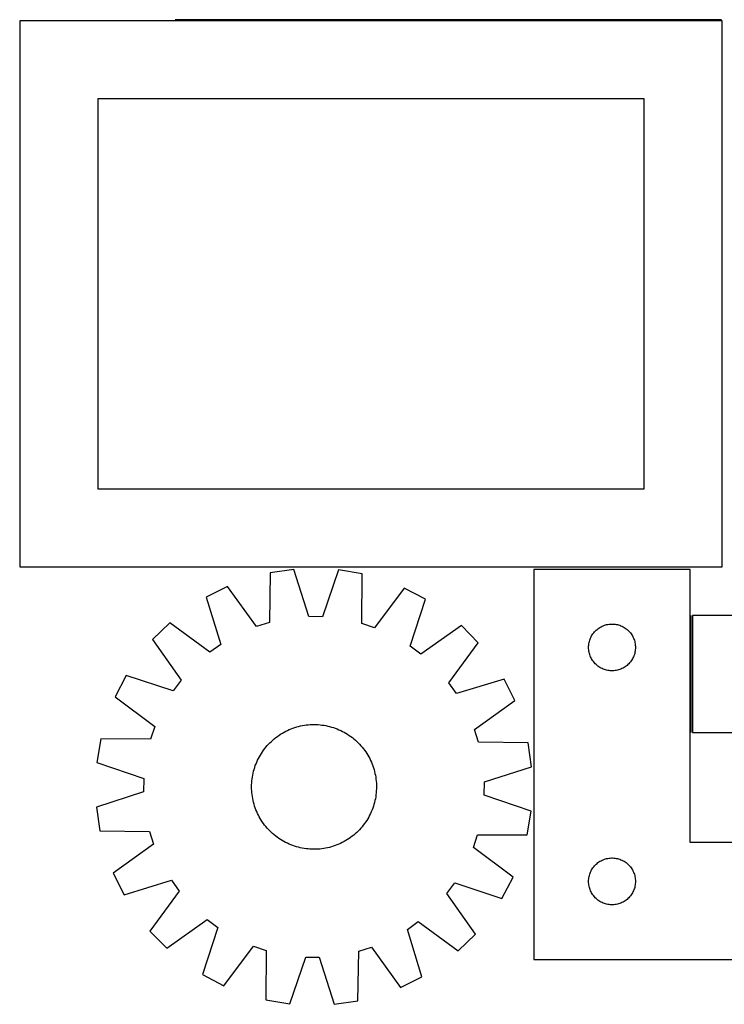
# Model space of a CAD drawing. Header units: millimetres. Extents: x 7 to 1493, y 7 to 2993.
# Tile 3 of 13: x 742 to 1193, y 7 to 639. Entities that reach past the tile are written whole.
import ezdxf

# ---------------------------------------------------------------- set-up
doc = ezdxf.new("R2010")
doc.units = ezdxf.units.MM
doc.layers.add('COMMON', color=5, linetype='CONTINUOUS', true_color=0x0000ff)
doc.layers.add('CUT', color=7, linetype='CONTINUOUS', true_color=0x000000)

msp = doc.modelspace()

# ---------------------------------------------------------------- linework, layer by layer
at = {"layer": 'COMMON'}
for p, q in [((1191.296341, 638.6306), (841.296341, 638.6306)), ((1171.984834, 181.518606), (1171.984834, 256.518606))]:
    msp.add_line(p, q, dxfattribs=at)
at = {"layer": 'CUT'}
for p, q in [((1191.746345, 637.880599), (741.746345, 637.880599)), ((741.746345, 637.880599), (741.746345, 287.880599)), ((1191.746345, 287.880599), (1191.746345, 637.880599)), ((1141.746345, 587.880599), (791.746345, 587.880599)), ((791.746345, 587.880599), (791.746345, 337.880599)), ((1141.746345, 337.880599), (1141.746345, 587.880599)), ((791.746345, 337.880599), (1141.746345, 337.880599)), ((741.746345, 287.880599), (1191.746345, 287.880599)), ((917.375494, 286.137726), (902.156508, 283.876534)), ((927.068359, 255.888377), (917.375494, 286.137726)), ((945.913032, 285.864283), (935.642309, 255.806222)), ((961.085895, 283.311879), (945.913032, 285.864283)), ((1171.234833, 286.152338), (1071.234833, 286.152338)), ((1071.234833, 286.152338), (1071.234833, 36.152338)), ((1171.234833, 111.152338), (1171.234833, 286.152338)), ((902.156508, 283.876534), (901.676921, 252.115792)), ((960.956794, 251.547779), (961.085895, 283.311879)), ((874.931198, 275.31801), (861.155828, 268.464562)), ((893.497223, 249.544429), (874.931198, 275.31801)), ((988.142208, 274.233235), (969.085718, 248.820149)), ((1001.783722, 267.117082), (988.142208, 274.233235)), ((861.155828, 268.464562), (870.514324, 238.110101)), ((991.845293, 236.947522), (1001.783722, 267.117082)), ((935.642309, 255.806222), (927.068359, 255.888377)), ((1472.734834, 256.518606), (1172.734834, 256.518606)), ((1172.734834, 256.518606), (1172.734834, 181.518606)), ((837.90775, 251.911839), (826.924426, 241.137)), ((863.529563, 233.136924), (837.90775, 251.911839)), ((901.676921, 252.115792), (893.497223, 249.544429)), ((969.085718, 248.820149), (960.956794, 251.547779)), ((1024.710349, 250.121918), (998.733475, 231.841416)), ((1035.485188, 239.138595), (1024.710349, 250.121918)), ((1109.967854, 246.05462), (1110.492551, 246.6215)), ((1110.492551, 246.6215), (1111.045733, 247.160618)), ((1111.045733, 247.160618), (1111.625936, 247.670544)), ((1111.625936, 247.670544), (1112.231619, 248.149926)), ((1112.231619, 248.149926), (1112.861178, 248.597493)), ((1112.861178, 248.597493), (1113.512941, 249.012057)), ((1113.512941, 249.012057), (1114.185182, 249.39252)), ((1114.185182, 249.39252), (1114.876118, 249.737872)), ((1114.876118, 249.737872), (1115.583915, 250.047197)), ((1115.583915, 250.047197), (1116.306698, 250.319676)), ((1116.306698, 250.319676), (1117.042549, 250.554586)), ((1117.042549, 250.554586), (1117.789517, 250.751303)), ((1117.789517, 250.751303), (1118.545622, 250.909307)), ((1118.545622, 250.909307), (1119.308858, 251.028178)), ((1119.308858, 251.028178), (1120.077202, 251.107601)), ((1120.077202, 251.107601), (1120.848615, 251.147365)), ((1120.848615, 251.147365), (1121.621052, 251.147365)), ((1121.621052, 251.147365), (1122.392465, 251.107601)), ((1122.392465, 251.107601), (1123.160809, 251.028178)), ((1123.160809, 251.028178), (1123.924045, 250.909307)), ((1123.924045, 250.909307), (1124.68015, 250.751303)), ((1124.68015, 250.751303), (1125.427118, 250.554586)), ((1125.427118, 250.554586), (1126.162969, 250.319676)), ((1126.162969, 250.319676), (1126.885752, 250.047197)), ((1126.885752, 250.047197), (1127.593549, 249.737872)), ((1127.593549, 249.737872), (1128.284485, 249.39252)), ((1128.284485, 249.39252), (1128.956725, 249.012057)), ((1128.956725, 249.012057), (1129.608489, 248.597493)), ((1129.608489, 248.597493), (1130.238048, 248.149926)), ((1130.238048, 248.149926), (1130.843731, 247.670544)), ((1130.843731, 247.670544), (1131.423934, 247.160618)), ((1131.423934, 247.160618), (1131.977116, 246.6215)), ((1131.977116, 246.6215), (1132.501812, 246.05462)), ((826.924426, 241.137), (845.204929, 215.160126)), ((1106.551998, 239.220619), (1106.729418, 239.972405)), ((1106.729418, 239.972405), (1106.945303, 240.71406)), ((1106.945303, 240.71406), (1107.199081, 241.443619)), ((1107.199081, 241.443619), (1107.49008, 242.159146)), ((1107.49008, 242.159146), (1107.817527, 242.858745)), ((1107.817527, 242.858745), (1108.180555, 243.540559)), ((1108.180555, 243.540559), (1108.5782, 244.202781)), ((1108.5782, 244.202781), (1109.009408, 244.843654)), ((1109.009408, 244.843654), (1109.473036, 245.46148)), ((1109.473036, 245.46148), (1109.967854, 246.05462)), ((1132.501812, 246.05462), (1132.996631, 245.46148)), ((1132.996631, 245.46148), (1133.460259, 244.843654)), ((1133.460259, 244.843654), (1133.891467, 244.202781)), ((1133.891467, 244.202781), (1134.289112, 243.540559)), ((1134.289112, 243.540559), (1134.65214, 242.858745)), ((1134.65214, 242.858745), (1134.979587, 242.159146)), ((1134.979587, 242.159146), (1135.270586, 241.443619)), ((1135.270586, 241.443619), (1135.524364, 240.71406)), ((1135.524364, 240.71406), (1135.740249, 239.972405)), ((1135.740249, 239.972405), (1135.917669, 239.220619)), ((870.514324, 238.110101), (863.529563, 233.136924)), ((998.733475, 231.841416), (991.845293, 236.947522)), ((1016.710273, 213.516782), (1035.485188, 239.138595)), ((1106.234833, 236.152338), (1106.254722, 236.924519)), ((1106.254722, 235.380156), (1106.234833, 236.152338)), ((1106.254722, 236.924519), (1106.314335, 237.694653)), ((1106.314335, 234.610023), (1106.254722, 235.380156)), ((1106.314335, 237.694653), (1106.413515, 238.460696)), ((1106.413515, 233.843979), (1106.314335, 234.610023)), ((1106.413515, 238.460696), (1106.551998, 239.220619)), ((1106.551998, 233.084057), (1106.413515, 233.843979)), ((1135.917669, 239.220619), (1136.056152, 238.460696)), ((1136.056152, 233.843979), (1135.917669, 233.084057)), ((1136.056152, 238.460696), (1136.155332, 237.694653)), ((1136.155332, 234.610023), (1136.056152, 233.843979)), ((1136.155332, 237.694653), (1136.214945, 236.924519)), ((1136.214945, 235.380156), (1136.155332, 234.610023)), ((1136.214945, 236.924519), (1136.234833, 236.152338)), ((1136.234833, 236.152338), (1136.214945, 235.380156)), ((1106.729418, 232.332271), (1106.551998, 233.084057)), ((1106.945303, 231.590615), (1106.729418, 232.332271)), ((1107.199081, 230.861056), (1106.945303, 231.590615)), ((1107.49008, 230.145529), (1107.199081, 230.861056)), ((1107.817527, 229.445931), (1107.49008, 230.145529)), ((1108.180555, 228.764117), (1107.817527, 229.445931)), ((1108.5782, 228.101895), (1108.180555, 228.764117)), ((1109.009408, 227.461021), (1108.5782, 228.101895)), ((1109.473036, 226.843196), (1109.009408, 227.461021)), ((1133.460259, 227.461021), (1132.996631, 226.843196)), ((1133.891467, 228.101895), (1133.460259, 227.461021)), ((1134.289112, 228.764117), (1133.891467, 228.101895)), ((1134.65214, 229.445931), (1134.289112, 228.764117)), ((1134.979587, 230.145529), (1134.65214, 229.445931)), ((1135.270586, 230.861056), (1134.979587, 230.145529)), ((1135.524364, 231.590615), (1135.270586, 230.861056)), ((1135.740249, 232.332271), (1135.524364, 231.590615)), ((1135.917669, 233.084057), (1135.740249, 232.332271)), ((1109.967854, 226.250056), (1109.473036, 226.843196)), ((1110.492551, 225.683175), (1109.967854, 226.250056)), ((1111.045733, 225.144057), (1110.492551, 225.683175)), ((1111.625936, 224.634131), (1111.045733, 225.144057)), ((1112.231619, 224.154749), (1111.625936, 224.634131)), ((1112.861178, 223.707183), (1112.231619, 224.154749)), ((1113.512941, 223.292618), (1112.861178, 223.707183)), ((1114.185182, 222.912156), (1113.512941, 223.292618)), ((1114.876118, 222.566804), (1114.185182, 222.912156)), ((1115.583915, 222.257478), (1114.876118, 222.566804)), ((1116.306698, 221.984999), (1115.583915, 222.257478)), ((1117.042549, 221.75009), (1116.306698, 221.984999)), ((1117.789517, 221.553372), (1117.042549, 221.75009)), ((1118.545622, 221.395368), (1117.789517, 221.553372)), ((1119.308858, 221.276498), (1118.545622, 221.395368)), ((1120.077202, 221.197075), (1119.308858, 221.276498)), ((1120.848615, 221.157311), (1120.077202, 221.197075)), ((1121.621052, 221.157311), (1120.848615, 221.157311)), ((1122.392465, 221.197075), (1121.621052, 221.157311)), ((1123.160809, 221.276498), (1122.392465, 221.197075)), ((1123.924045, 221.395368), (1123.160809, 221.276498)), ((1124.68015, 221.553372), (1123.924045, 221.395368)), ((1125.427118, 221.75009), (1124.68015, 221.553372)), ((1126.162969, 221.984999), (1125.427118, 221.75009)), ((1126.885752, 222.257478), (1126.162969, 221.984999)), ((1127.593549, 222.566804), (1126.885752, 222.257478)), ((1128.284485, 222.912156), (1127.593549, 222.566804)), ((1128.956725, 223.292618), (1128.284485, 222.912156)), ((1129.608489, 223.707183), (1128.956725, 223.292618)), ((1130.238048, 224.154749), (1129.608489, 223.707183)), ((1130.843731, 224.634131), (1130.238048, 224.154749)), ((1131.423934, 225.144057), (1130.843731, 224.634131)), ((1131.977116, 225.683175), (1131.423934, 225.144057)), ((1132.501812, 226.250056), (1131.977116, 225.683175)), ((1132.996631, 226.843196), (1132.501812, 226.250056)), ((809.929262, 218.210373), (802.813109, 204.568859)), ((840.098823, 208.271944), (809.929262, 218.210373)), ((845.204929, 215.160126), (840.098823, 208.271944)), ((1052.037912, 215.890516), (1021.68345, 206.532021)), ((1058.891359, 202.115147), (1052.037912, 215.890516)), ((1021.68345, 206.532021), (1016.710273, 213.516782)), ((802.813109, 204.568859), (828.226196, 185.512369)), ((1033.117778, 183.549122), (1058.891359, 202.115147)), ((828.226196, 185.512369), (825.498566, 177.383445)), ((913.341228, 182.958949), (914.487376, 183.474073)), ((914.487376, 183.474073), (915.649138, 183.952941)), ((915.649138, 183.952941), (916.825369, 184.395081)), ((916.825369, 184.395081), (918.014908, 184.800056)), ((918.014908, 184.800056), (919.21658, 185.167467)), ((919.21658, 185.167467), (920.429199, 185.496952)), ((920.429199, 185.496952), (921.65157, 185.788185)), ((921.65157, 185.788185), (922.882486, 186.040878)), ((922.882486, 186.040878), (924.120731, 186.254783)), ((924.120731, 186.254783), (925.365084, 186.429688)), ((925.365084, 186.429688), (926.614318, 186.56542)), ((926.614318, 186.56542), (927.867198, 186.661846)), ((927.867198, 186.661846), (929.122489, 186.718871)), ((929.122489, 186.718871), (930.378951, 186.736438)), ((930.378951, 186.736438), (931.635346, 186.71453)), ((931.635346, 186.71453), (932.890432, 186.653168)), ((932.890432, 186.653168), (934.142971, 186.552414)), ((934.142971, 186.552414), (935.391728, 186.412366)), ((935.391728, 186.412366), (936.63547, 186.233162)), ((936.63547, 186.233162), (937.872969, 186.01498)), ((937.872969, 186.01498), (939.103004, 185.758035)), ((939.103004, 185.758035), (940.324361, 185.462581)), ((940.324361, 185.462581), (941.535835, 185.128908)), ((941.535835, 185.128908), (942.73623, 184.757347)), ((942.73623, 184.757347), (943.924362, 184.348264)), ((943.924362, 184.348264), (945.099059, 183.902063)), ((945.099059, 183.902063), (946.25916, 183.419183)), ((946.25916, 183.419183), (947.403521, 182.900103)), ((1035.689141, 175.369423), (1033.117778, 183.549122)), ((793.734465, 177.512546), (791.182062, 162.339683)), ((825.498566, 177.383445), (793.734465, 177.512546)), ((902.978378, 175.942505), (903.909248, 176.786595)), ((903.909248, 176.786595), (904.866171, 177.60103)), ((904.866171, 177.60103), (905.848204, 178.385006)), ((905.848204, 178.385006), (906.854378, 179.137748)), ((906.854378, 179.137748), (907.8837, 179.858514)), ((907.8837, 179.858514), (908.935154, 180.546592)), ((908.935154, 180.546592), (910.007702, 181.201304)), ((910.007702, 181.201304), (911.100285, 181.822004)), ((911.100285, 181.822004), (912.211826, 182.408078)), ((912.211826, 182.408078), (913.341228, 182.958949)), ((947.403521, 182.900103), (948.531012, 182.345333)), ((948.531012, 182.345333), (949.640522, 181.755421)), ((949.640522, 181.755421), (950.730954, 181.130951)), ((950.730954, 181.130951), (951.801233, 180.472536)), ((951.801233, 180.472536), (952.850303, 179.780829)), ((952.850303, 179.780829), (953.877128, 179.056511)), ((953.877128, 179.056511), (954.880695, 178.300297)), ((954.880695, 178.300297), (955.860014, 177.512933)), ((955.860014, 177.512933), (956.814118, 176.695196)), ((1172.734834, 181.518606), (1372.734834, 181.518606)), ((897.989834, 170.303779), (898.746048, 171.307346)), ((898.746048, 171.307346), (899.533412, 172.286665)), ((899.533412, 172.286665), (900.351148, 173.240769)), ((900.351148, 173.240769), (901.19845, 174.168716)), ((901.19845, 174.168716), (902.074482, 175.069591)), ((902.074482, 175.069591), (902.978378, 175.942505)), ((956.814118, 176.695196), (957.742065, 175.847894)), ((957.742065, 175.847894), (958.64294, 174.971863)), ((958.64294, 174.971863), (959.515854, 174.067966)), ((959.515854, 174.067966), (960.359944, 173.137097)), ((960.359944, 173.137097), (961.174379, 172.180174)), ((961.174379, 172.180174), (961.958355, 171.19814)), ((961.958355, 171.19814), (962.711097, 170.191966)), ((1067.449883, 174.889837), (1035.689141, 175.369423)), ((1069.711075, 159.67085), (1067.449883, 174.889837)), ((894.146242, 163.830171), (894.701012, 164.957663)), ((894.701012, 164.957663), (895.290923, 166.067173)), ((895.290923, 166.067173), (895.915394, 167.157605)), ((895.915394, 167.157605), (896.573808, 168.227884)), ((896.573808, 168.227884), (897.265516, 169.276954)), ((897.265516, 169.276954), (897.989834, 170.303779)), ((962.711097, 170.191966), (963.431863, 169.162644)), ((963.431863, 169.162644), (964.119941, 168.111191)), ((964.119941, 168.111191), (964.774653, 167.038643)), ((964.774653, 167.038643), (965.395353, 165.946059)), ((965.395353, 165.946059), (965.981427, 164.834518)), ((965.981427, 164.834518), (966.532298, 163.705117)), ((791.182062, 162.339683), (821.240122, 152.06896)), ((891.583764, 156.751012), (891.917436, 157.962486)), ((891.917436, 157.962486), (892.288997, 159.162881)), ((892.288997, 159.162881), (892.69808, 160.351013)), ((892.69808, 160.351013), (893.144282, 161.525709)), ((893.144282, 161.525709), (893.627161, 162.68581)), ((893.627161, 162.68581), (894.146242, 163.830171)), ((966.532298, 163.705117), (967.047422, 162.558969)), ((967.047422, 162.558969), (967.52629, 161.397206)), ((967.52629, 161.397206), (967.96843, 160.220975)), ((967.96843, 160.220975), (968.373405, 159.031437)), ((968.373405, 159.031437), (968.740816, 157.829765)), ((968.740816, 157.829765), (969.070301, 156.617145)), ((1039.461726, 149.977986), (1069.711075, 159.67085)), ((821.240122, 152.06896), (821.157968, 143.49501)), ((890.493931, 150.569622), (890.633979, 151.818379)), ((890.633979, 151.818379), (890.813182, 153.062121)), ((890.813182, 153.062121), (891.031364, 154.299619)), ((891.031364, 154.299619), (891.288309, 155.529654)), ((891.288309, 155.529654), (891.583764, 156.751012)), ((969.070301, 156.617145), (969.361534, 155.394774)), ((969.361534, 155.394774), (969.614227, 154.163859)), ((969.614227, 154.163859), (969.828132, 152.925614)), ((969.828132, 152.925614), (970.003037, 151.68126)), ((970.003037, 151.68126), (970.138769, 150.432027)), ((890.309907, 146.805602), (890.331815, 148.061996)), ((890.327473, 145.549139), (890.309907, 146.805602)), ((890.384498, 144.293849), (890.327473, 145.549139)), ((890.331815, 148.061996), (890.393176, 149.317083)), ((890.393176, 149.317083), (890.493931, 150.569622)), ((970.138769, 150.432027), (970.235195, 149.179147)), ((970.287879, 145.410999), (970.226517, 144.155913)), ((970.235195, 149.179147), (970.29222, 147.923856)), ((970.309787, 146.667393), (970.287879, 145.410999)), ((970.29222, 147.923856), (970.309787, 146.667393)), ((1039.379572, 141.404036), (1039.461726, 149.977986)), ((821.157968, 143.49501), (790.908618, 133.802145)), ((890.480924, 143.040968), (890.384498, 144.293849)), ((890.616657, 141.791735), (890.480924, 143.040968)), ((890.791562, 140.547382), (890.616657, 141.791735)), ((891.005467, 139.309137), (890.791562, 140.547382)), ((891.25816, 138.078221), (891.005467, 139.309137)), ((969.588329, 139.173376), (969.331384, 137.943341)), ((969.806511, 140.410875), (969.588329, 139.173376)), ((969.985715, 141.654617), (969.806511, 140.410875)), ((970.125763, 142.903373), (969.985715, 141.654617)), ((970.226517, 144.155913), (970.125763, 142.903373)), ((1069.437632, 131.133313), (1039.379572, 141.404036)), ((790.908618, 133.802145), (793.169811, 118.583159)), ((891.549393, 136.85585), (891.25816, 138.078221)), ((891.878877, 135.643231), (891.549393, 136.85585)), ((892.246289, 134.441559), (891.878877, 135.643231)), ((892.651264, 133.25202), (892.246289, 134.441559)), ((893.093404, 132.075789), (892.651264, 133.25202)), ((967.921613, 133.121982), (967.475412, 131.947286)), ((968.330696, 134.310114), (967.921613, 133.121982)), ((968.702257, 135.51051), (968.330696, 134.310114)), ((969.03593, 136.721984), (968.702257, 135.51051)), ((969.331384, 137.943341), (969.03593, 136.721984)), ((893.572272, 130.914027), (893.093404, 132.075789)), ((894.087396, 129.767879), (893.572272, 130.914027)), ((894.638266, 128.638477), (894.087396, 129.767879)), ((895.224341, 127.526936), (894.638266, 128.638477)), ((895.84504, 126.434353), (895.224341, 127.526936)), ((896.499752, 125.361805), (895.84504, 126.434353)), ((964.7043, 126.315391), (964.045885, 125.245111)), ((965.32877, 127.405823), (964.7043, 126.315391)), ((965.918682, 128.515332), (965.32877, 127.405823)), ((966.473452, 129.642824), (965.918682, 128.515332)), ((966.992532, 130.787185), (966.473452, 129.642824)), ((967.475412, 131.947286), (966.992532, 130.787185)), ((1066.885228, 115.960449), (1069.437632, 131.133313)), ((897.187831, 124.310351), (896.499752, 125.361805)), ((897.908597, 123.281029), (897.187831, 124.310351)), ((898.661339, 122.274855), (897.908597, 123.281029)), ((899.445314, 121.292822), (898.661339, 122.274855)), ((900.259749, 120.335899), (899.445314, 121.292822)), ((901.10384, 119.405029), (900.259749, 120.335899)), ((960.268545, 120.232227), (959.421243, 119.30428)), ((961.086282, 121.18633), (960.268545, 120.232227)), ((961.873646, 122.165649), (961.086282, 121.18633)), ((962.62986, 123.169216), (961.873646, 122.165649)), ((963.354178, 124.196041), (962.62986, 123.169216)), ((964.045885, 125.245111), (963.354178, 124.196041)), ((793.169811, 118.583159), (824.930553, 118.103572)), ((824.930553, 118.103572), (827.501916, 109.923874)), ((901.976754, 118.501133), (901.10384, 119.405029)), ((902.877629, 117.625101), (901.976754, 118.501133)), ((903.805576, 116.777799), (902.877629, 117.625101)), ((904.759679, 115.960063), (903.805576, 116.777799)), ((905.738998, 115.172699), (904.759679, 115.960063)), ((906.742565, 114.416485), (905.738998, 115.172699)), ((907.76939, 113.692167), (906.742565, 114.416485)), ((908.81846, 113.000459), (907.76939, 113.692167)), ((953.765315, 114.335248), (952.735994, 113.614482)), ((954.771489, 115.08799), (953.765315, 114.335248)), ((955.753523, 115.871965), (954.771489, 115.08799)), ((956.710446, 116.6864), (955.753523, 115.871965)), ((957.641315, 117.530491), (956.710446, 116.6864)), ((958.545212, 118.403405), (957.641315, 117.530491)), ((959.421243, 119.30428), (958.545212, 118.403405)), ((1032.393498, 107.960626), (1035.121128, 116.08955)), ((1035.121128, 116.08955), (1066.885228, 115.960449)), ((827.501916, 109.923874), (801.728335, 91.357849)), ((909.88874, 112.342045), (908.81846, 113.000459)), ((910.979172, 111.717574), (909.88874, 112.342045)), ((912.088682, 111.127663), (910.979172, 111.717574)), ((913.216173, 110.572893), (912.088682, 111.127663)), ((914.360534, 110.053812), (913.216173, 110.572893)), ((915.520635, 109.570933), (914.360534, 110.053812)), ((916.695331, 109.124731), (915.520635, 109.570933)), ((917.883463, 108.715648), (916.695331, 109.124731)), ((919.083859, 108.344087), (917.883463, 108.715648)), ((920.295333, 108.010415), (919.083859, 108.344087)), ((921.51669, 107.71496), (920.295333, 108.010415)), ((922.746725, 107.458015), (921.51669, 107.71496)), ((923.984224, 107.239833), (922.746725, 107.458015)), ((937.737208, 107.432118), (936.498963, 107.218213)), ((938.968123, 107.684811), (937.737208, 107.432118)), ((940.190494, 107.976044), (938.968123, 107.684811)), ((941.403114, 108.305528), (940.190494, 107.976044)), ((942.604786, 108.672939), (941.403114, 108.305528)), ((943.794324, 109.077915), (942.604786, 108.672939)), ((944.970555, 109.520055), (943.794324, 109.077915)), ((946.132318, 109.998923), (944.970555, 109.520055)), ((947.278466, 110.514046), (946.132318, 109.998923)), ((948.407867, 111.064917), (947.278466, 110.514046)), ((949.519408, 111.650992), (948.407867, 111.064917)), ((950.611992, 112.271691), (949.519408, 111.650992)), ((951.68454, 112.926403), (950.611992, 112.271691)), ((952.735994, 113.614482), (951.68454, 112.926403)), ((1057.806584, 88.904137), (1032.393498, 107.960626)), ((1371.234833, 111.152338), (1171.234833, 111.152338)), ((925.227966, 107.06063), (923.984224, 107.239833)), ((926.476722, 106.920582), (925.227966, 107.06063)), ((927.729262, 106.819827), (926.476722, 106.920582)), ((928.984348, 106.758466), (927.729262, 106.819827)), ((930.240743, 106.736557), (928.984348, 106.758466)), ((931.497205, 106.754124), (930.240743, 106.736557)), ((932.752496, 106.811149), (931.497205, 106.754124)), ((934.005376, 106.907575), (932.752496, 106.811149)), ((935.254609, 107.043308), (934.005376, 106.907575)), ((936.498963, 107.218213), (935.254609, 107.043308)), ((1118.545622, 100.909307), (1119.308858, 101.028178)), ((1119.308858, 101.028178), (1120.077202, 101.107601)), ((1120.077202, 101.107601), (1120.848615, 101.147365)), ((1120.848615, 101.147365), (1121.621052, 101.147365)), ((1121.621052, 101.147365), (1122.392465, 101.107601)), ((1122.392465, 101.107601), (1123.160809, 101.028178)), ((1123.160809, 101.028178), (1123.924045, 100.909307)), ((1108.5782, 94.202781), (1109.009408, 94.843654)), ((1109.009408, 94.843654), (1109.473036, 95.46148)), ((1109.473036, 95.46148), (1109.967854, 96.05462)), ((1109.967854, 96.05462), (1110.492551, 96.6215)), ((1110.492551, 96.6215), (1111.045733, 97.160618)), ((1111.045733, 97.160618), (1111.625936, 97.670544)), ((1111.625936, 97.670544), (1112.231619, 98.149926)), ((1112.231619, 98.149926), (1112.861178, 98.597493)), ((1112.861178, 98.597493), (1113.512941, 99.012057)), ((1113.512941, 99.012057), (1114.185182, 99.39252)), ((1114.185182, 99.39252), (1114.876118, 99.737872)), ((1114.876118, 99.737872), (1115.583915, 100.047197)), ((1115.583915, 100.047197), (1116.306698, 100.319676)), ((1116.306698, 100.319676), (1117.042549, 100.554586)), ((1117.042549, 100.554586), (1117.789517, 100.751303)), ((1117.789517, 100.751303), (1118.545622, 100.909307)), ((1123.924045, 100.909307), (1124.68015, 100.751303)), ((1124.68015, 100.751303), (1125.427118, 100.554586)), ((1125.427118, 100.554586), (1126.162969, 100.319676)), ((1126.162969, 100.319676), (1126.885752, 100.047197)), ((1126.885752, 100.047197), (1127.593549, 99.737872)), ((1127.593549, 99.737872), (1128.284485, 99.39252)), ((1128.284485, 99.39252), (1128.956725, 99.012057)), ((1128.956725, 99.012057), (1129.608489, 98.597493)), ((1129.608489, 98.597493), (1130.238048, 98.149926)), ((1130.238048, 98.149926), (1130.843731, 97.670544)), ((1130.843731, 97.670544), (1131.423934, 97.160618)), ((1131.423934, 97.160618), (1131.977116, 96.6215)), ((1131.977116, 96.6215), (1132.501812, 96.05462)), ((1132.501812, 96.05462), (1132.996631, 95.46148)), ((1132.996631, 95.46148), (1133.460259, 94.843654)), ((1133.460259, 94.843654), (1133.891467, 94.202781)), ((801.728335, 91.357849), (808.581782, 77.582479)), ((1050.690431, 75.262622), (1057.806584, 88.904137)), ((1106.314335, 87.694653), (1106.413515, 88.460696)), ((1106.413515, 88.460696), (1106.551998, 89.220619)), ((1106.551998, 89.220619), (1106.729418, 89.972405)), ((1106.729418, 89.972405), (1106.945303, 90.71406)), ((1106.945303, 90.71406), (1107.199081, 91.443619)), ((1107.199081, 91.443619), (1107.49008, 92.159146)), ((1107.49008, 92.159146), (1107.817527, 92.858745)), ((1107.817527, 92.858745), (1108.180555, 93.540559)), ((1108.180555, 93.540559), (1108.5782, 94.202781)), ((1133.891467, 94.202781), (1134.289112, 93.540559)), ((1134.289112, 93.540559), (1134.65214, 92.858745)), ((1134.65214, 92.858745), (1134.979587, 92.159146)), ((1134.979587, 92.159146), (1135.270586, 91.443619)), ((1135.270586, 91.443619), (1135.524364, 90.71406)), ((1135.524364, 90.71406), (1135.740249, 89.972405)), ((1135.740249, 89.972405), (1135.917669, 89.220619)), ((1135.917669, 89.220619), (1136.056152, 88.460696)), ((1136.056152, 88.460696), (1136.155332, 87.694653)), ((808.581782, 77.582479), (838.936243, 86.940975)), ((838.936243, 86.940975), (843.90942, 79.956214)), ((1015.414765, 78.31287), (1020.520871, 85.201052)), ((1020.520871, 85.201052), (1050.690431, 75.262622)), ((1106.234833, 86.152338), (1106.254722, 86.924519)), ((1106.254722, 85.380156), (1106.234833, 86.152338)), ((1106.254722, 86.924519), (1106.314335, 87.694653)), ((1106.314335, 84.610023), (1106.254722, 85.380156)), ((1106.413515, 83.843979), (1106.314335, 84.610023)), ((1106.551998, 83.084057), (1106.413515, 83.843979)), ((1106.729418, 82.332271), (1106.551998, 83.084057)), ((1106.945303, 81.590615), (1106.729418, 82.332271)), ((1135.740249, 82.332271), (1135.524364, 81.590615)), ((1135.917669, 83.084057), (1135.740249, 82.332271)), ((1136.056152, 83.843979), (1135.917669, 83.084057)), ((1136.155332, 84.610023), (1136.056152, 83.843979)), ((1136.155332, 87.694653), (1136.214945, 86.924519)), ((1136.214945, 85.380156), (1136.155332, 84.610023)), ((1136.214945, 86.924519), (1136.234833, 86.152338)), ((1136.234833, 86.152338), (1136.214945, 85.380156)), ((843.90942, 79.956214), (825.134506, 54.3344)), ((1033.695267, 52.335996), (1015.414765, 78.31287)), ((1107.199081, 80.861056), (1106.945303, 81.590615)), ((1107.49008, 80.145529), (1107.199081, 80.861056)), ((1107.817527, 79.445931), (1107.49008, 80.145529)), ((1108.180555, 78.764117), (1107.817527, 79.445931)), ((1108.5782, 78.101895), (1108.180555, 78.764117)), ((1109.009408, 77.461021), (1108.5782, 78.101895)), ((1109.473036, 76.843196), (1109.009408, 77.461021)), ((1109.967854, 76.250056), (1109.473036, 76.843196)), ((1110.492551, 75.683175), (1109.967854, 76.250056)), ((1132.501812, 76.250056), (1131.977116, 75.683175)), ((1132.996631, 76.843196), (1132.501812, 76.250056)), ((1133.460259, 77.461021), (1132.996631, 76.843196)), ((1133.891467, 78.101895), (1133.460259, 77.461021)), ((1134.289112, 78.764117), (1133.891467, 78.101895)), ((1134.65214, 79.445931), (1134.289112, 78.764117)), ((1134.979587, 80.145529), (1134.65214, 79.445931)), ((1135.270586, 80.861056), (1134.979587, 80.145529)), ((1135.524364, 81.590615), (1135.270586, 80.861056)), ((1111.045733, 75.144057), (1110.492551, 75.683175)), ((1111.625936, 74.634131), (1111.045733, 75.144057)), ((1112.231619, 74.154749), (1111.625936, 74.634131)), ((1112.861178, 73.707183), (1112.231619, 74.154749)), ((1113.512941, 73.292618), (1112.861178, 73.707183)), ((1114.185182, 72.912156), (1113.512941, 73.292618)), ((1114.876118, 72.566804), (1114.185182, 72.912156)), ((1115.583915, 72.257478), (1114.876118, 72.566804)), ((1116.306698, 71.984999), (1115.583915, 72.257478)), ((1117.042549, 71.75009), (1116.306698, 71.984999)), ((1117.789517, 71.553372), (1117.042549, 71.75009)), ((1118.545622, 71.395368), (1117.789517, 71.553372)), ((1119.308858, 71.276498), (1118.545622, 71.395368)), ((1120.077202, 71.197075), (1119.308858, 71.276498)), ((1120.848615, 71.157311), (1120.077202, 71.197075)), ((1121.621052, 71.157311), (1120.848615, 71.157311)), ((1122.392465, 71.197075), (1121.621052, 71.157311)), ((1123.160809, 71.276498), (1122.392465, 71.197075)), ((1123.924045, 71.395368), (1123.160809, 71.276498)), ((1124.68015, 71.553372), (1123.924045, 71.395368)), ((1125.427118, 71.75009), (1124.68015, 71.553372)), ((1126.162969, 71.984999), (1125.427118, 71.75009)), ((1126.885752, 72.257478), (1126.162969, 71.984999)), ((1127.593549, 72.566804), (1126.885752, 72.257478)), ((1128.284485, 72.912156), (1127.593549, 72.566804)), ((1128.956725, 73.292618), (1128.284485, 72.912156)), ((1129.608489, 73.707183), (1128.956725, 73.292618)), ((1130.238048, 74.154749), (1129.608489, 73.707183)), ((1130.843731, 74.634131), (1130.238048, 74.154749)), ((1131.423934, 75.144057), (1130.843731, 74.634131)), ((1131.977116, 75.683175), (1131.423934, 75.144057)), ((835.909345, 43.351077), (861.886219, 61.631579)), ((861.886219, 61.631579), (868.774401, 56.525474)), ((990.10537, 55.362894), (997.090131, 60.336071)), ((997.090131, 60.336071), (1022.711944, 41.561156)), ((825.134506, 54.3344), (835.909345, 43.351077)), ((868.774401, 56.525474), (858.835972, 26.355913)), ((999.463865, 25.008433), (990.10537, 55.362894)), ((1022.711944, 41.561156), (1033.695267, 52.335996)), ((872.477486, 19.23976), (891.533975, 44.652847)), ((891.533975, 44.652847), (899.6629, 41.925217)), ((899.6629, 41.925217), (899.533798, 10.161116)), ((958.463186, 9.596462), (958.942773, 41.357204)), ((958.942773, 41.357204), (967.122471, 43.928567)), ((967.122471, 43.928567), (985.688496, 18.154986)), ((914.706662, 7.608713), (924.977385, 37.666773)), ((924.977385, 37.666773), (933.551335, 37.584618)), ((933.551335, 37.584618), (943.244199, 7.335269)), ((1071.234833, 36.152338), (1371.234833, 36.152338)), ((858.835972, 26.355913), (872.477486, 19.23976)), ((985.688496, 18.154986), (999.463865, 25.008433)), ((899.533798, 10.161116), (914.706662, 7.608713)), ((943.244199, 7.335269), (958.463186, 9.596462))]:
    msp.add_line(p, q, dxfattribs=at)

doc.saveas('drawing.dxf')
